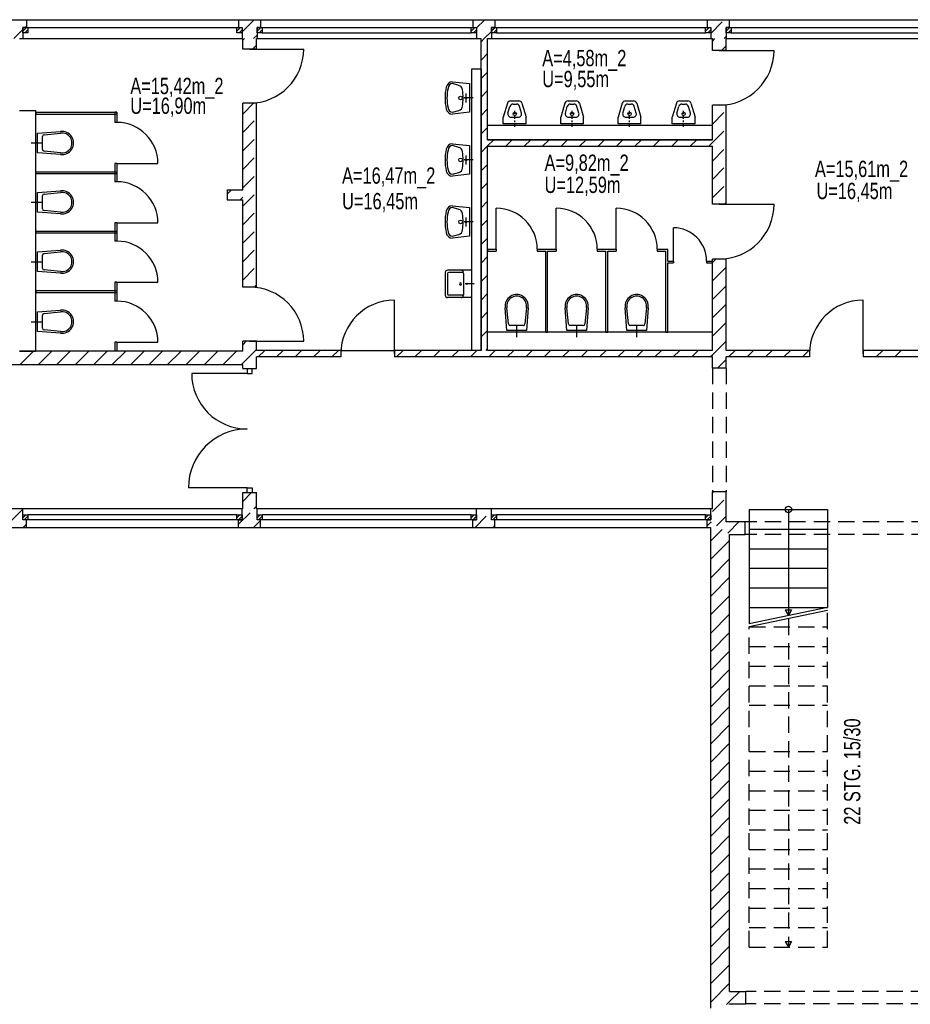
# Model space of a CAD drawing. Header units: metres. Extents: x 940 to 7099, y 1771 to 4983.
# Tile 11 of 12: x 4567 to 5932, y 3276 to 4785. Entities that reach past the tile are written whole.
import ezdxf

# ---------------------------------------------------------------- set-up
doc = ezdxf.new("R2010")
doc.units = ezdxf.units.M
doc.header["$LTSCALE"] = 100
doc.header["$MEASUREMENT"] = 0
doc.linetypes.add('DASHDOT', pattern=[1, 0.5, -0.25, 0, -0.25])
doc.linetypes.add('HIDDEN', pattern=[0.375, 0.25, -0.125])
for name, color, linetype in [('1', 2, 'Continuous'), ('108', 71, 'Continuous'), ('109', 71, 'Continuous'), ('18', 2, 'Continuous'), ('20', 211, 'Continuous'), ('22', 211, 'Continuous'), ('30', 5, 'Continuous'), ('32', 2, 'Continuous'), ('332', 2, 'Continuous'), ('36', 3, 'Continuous'), ('367', 2, 'Continuous'), ('54', 2, 'Continuous'), ('64', 7, 'Continuous'), ('67', 2, 'Continuous'), ('68', 211, 'Continuous'), ('69', 6, 'Continuous'), ('74', 6, 'Continuous')]:
    doc.layers.add(name, color=color, linetype=linetype)

msp = doc.modelspace()

# ---------------------------------------------------------------- linework, layer by layer
at = {"layer": '1', "linetype": 'Continuous'}
for p, q in [((5679.5, 4015), (5650, 4015)), ((5679.5, 3996), (5679.5, 4015)), ((5655.5, 3996), (5679.5, 3996))]:
    msp.add_line(p, q, dxfattribs=at)
at = {"layer": '108', "linetype": 'Continuous'}
for p, q in [((5685.5, 4034), (5685.5, 3859)), ((5685.5, 4034), (5805.5, 4034)), ((5685.5, 4034), (5805.5, 4034)), ((5745.5, 4034), (5745.5, 3871.5)), ((5805.5, 4034), (5805.5, 3884)), ((5685.5, 4004), (5805.5, 4004)), ((5685.5, 3974), (5805.5, 3974)), ((5685.5, 3944), (5805.5, 3944)), ((5685.5, 3914), (5805.5, 3914)), ((5805.5, 3884), (5685.5, 3859)), ((5685.5, 3884), (5805.5, 3884)), ((5740.5, 3880.1603), (5750.5, 3880.1603)), ((5740.5, 3880.1603), (5745.5, 3871.5)), ((5750.5, 3880.1603), (5745.5, 3871.5)), ((5805.5, 3879), (5685.5, 3854))]:
    msp.add_line(p, q, dxfattribs=at)
at = {"layer": '109', "linetype": 'HIDDEN'}
for p, q in [((5745.5, 3866.5), (5745.5, 3363)), ((5805.5, 3363), (5805.5, 3879)), ((5685.5, 3854), (5805.5, 3854)), ((5685.5, 3363), (5685.5, 3854)), ((5685.5, 3824), (5805.5, 3824)), ((5685.5, 3794), (5805.5, 3794)), ((5685.5, 3764), (5805.5, 3764)), ((5685.5, 3734), (5805.5, 3734)), ((5685.5, 3663), (5805.5, 3663)), ((5685.5, 3633), (5805.5, 3633)), ((5685.5, 3603), (5805.5, 3603)), ((5685.5, 3573), (5805.5, 3573)), ((5685.5, 3543), (5805.5, 3543)), ((5685.5, 3513), (5805.5, 3513)), ((5685.5, 3483), (5805.5, 3483)), ((5685.5, 3453), (5805.5, 3453)), ((5685.5, 3423), (5805.5, 3423)), ((5685.5, 3393), (5805.5, 3393)), ((5685.5, 3363), (5805.5, 3363)), ((5685.5, 3363), (5805.5, 3363))]:
    msp.add_line(p, q, dxfattribs=at)
at = {"layer": '18', "linetype": 'Continuous'}
msp.add_line((5259.5, 4401), (5259.5, 4359), dxfattribs=at)
at = {"layer": '20', "linetype": 'Continuous'}
for p, q in [((4575.0101, 4773), (4577.25, 4775.2399)), ((4908, 4766.5786), (4926.4214, 4785)), ((4558.0101, 4756), (4571.75, 4769.7399)), ((4925.7056, 4756), (4931, 4761.2944)), ((5629, 4752.1876), (5632.8124, 4756)), ((5643.0967, 4738), (5650, 4744.9033)), ((4885, 4517.3045), (4891.6955, 4524)), ((4904.9798, 4509), (4909, 4513.0202)), ((5629, 4412.7763), (5634.2237, 4418)), ((5629, 4384.4921), (5650, 4405.4921)), ((5629, 4356.2078), (5650, 4377.2078)), ((5629, 4327.9235), (5650, 4348.9235)), ((5629, 4299.6393), (5650, 4320.6393)), ((4909, 4286.746), (4914.254, 4292)), ((5629, 4271.355), (5650, 4292.355)), ((4567.127, 4256), (4588.127, 4277)), ((4595.4113, 4256), (4616.4113, 4277)), ((4623.6955, 4256), (4644.6955, 4277)), ((4651.9798, 4256), (4672.9798, 4277)), ((4680.2641, 4256), (4701.2641, 4277)), ((4708.5483, 4256), (4729.5483, 4277)), ((4736.8326, 4256), (4757.8326, 4277)), ((4765.1169, 4256), (4786.1169, 4277)), ((4793.4012, 4256), (4814.4012, 4277)), ((4821.6854, 4256), (4842.6854, 4277)), ((4849.9697, 4256), (4870.9697, 4277)), ((4878.254, 4256), (4899.254, 4277)), ((4909, 4258.4618), (4930, 4279.4618)), ((5144.8124, 4268), (5154.8124, 4278)), ((5173.0967, 4268), (5183.0967, 4278)), ((5201.381, 4268), (5211.381, 4278)), ((5229.6652, 4268), (5239.6652, 4278)), ((5257.9495, 4268), (5267.9495, 4278)), ((5286.2338, 4268), (5296.2338, 4278)), ((5314.518, 4268), (5324.518, 4278)), ((5342.8023, 4268), (5352.8023, 4278)), ((5371.0866, 4268), (5381.0866, 4278)), ((5399.3708, 4268), (5409.3708, 4278)), ((5427.6551, 4268), (5437.6551, 4278)), ((5455.9394, 4268), (5465.9394, 4278)), ((5484.2237, 4268), (5494.2237, 4278)), ((5512.5079, 4268), (5522.5079, 4278)), ((5540.7922, 4268), (5550.7922, 4278)), ((5569.0765, 4268), (5579.0765, 4278)), ((5597.3607, 4268), (5607.3607, 4278)), ((5653.9293, 4268), (5663.9293, 4278)), ((5682.2136, 4268), (5692.2136, 4278)), ((5710.4978, 4268), (5720.4978, 4278)), ((5738.7821, 4268), (5748.7821, 4278)), ((5767.0664, 4268), (5777.0664, 4278)), ((5860, 4276.0808), (5861.9192, 4278)), ((5880.2035, 4268), (5890.2035, 4278)), ((5908.4877, 4268), (5918.4877, 4278)), ((4906.5382, 4256), (4909, 4258.4618)), ((5625.645, 4268), (5629, 4271.355)), ((5636.9293, 4251), (5650, 4264.0707)), ((4928.8225, 4250), (4930, 4251.1775)), ((4543.4012, 4006), (4571.75, 4034.3488)), ((4571.6854, 4006), (4577.25, 4011.5646)), ((5620.999, 4008.7955), (5627.2827, 4015.0792)), ((5626.5, 4014.2965), (5626.925, 4014.7215)), ((5626.5, 3986.0123), (5644.0134, 4003.5257)), ((5626.5, 3957.728), (5655.5, 3986.728)), ((5626.5, 3929.4437), (5655.5, 3958.4437)), ((5626.5, 3901.1595), (5655.5, 3930.1595)), ((5626.5, 3872.8752), (5655.5, 3901.8752)), ((5626.5, 3844.5909), (5655.5, 3873.5909)), ((5626.5, 3816.3066), (5655.5, 3845.3066)), ((5626.5, 3788.0224), (5655.5, 3817.0224)), ((5626.5, 3759.7381), (5655.5, 3788.7381)), ((5626.5, 3731.4538), (5655.5, 3760.4538)), ((5626.5, 3703.1696), (5655.5, 3732.1696)), ((5626.5, 3674.8853), (5655.5, 3703.8853)), ((5626.5, 3646.601), (5655.5, 3675.601)), ((5626.5, 3618.3167), (5655.5, 3647.3167)), ((5626.5, 3590.0325), (5655.5, 3619.0325)), ((5626.5, 3561.7482), (5655.5, 3590.7482)), ((5626.5, 3533.4639), (5655.5, 3562.4639)), ((5626.5, 3505.1797), (5655.5, 3534.1797)), ((5626.5, 3476.8954), (5655.5, 3505.8954)), ((5626.5, 3448.6111), (5655.5, 3477.6111)), ((5626.5, 3420.3268), (5655.5, 3449.3268)), ((5626.5, 3392.0426), (5655.5, 3421.0426)), ((5626.5, 3363.7583), (5655.5, 3392.7583)), ((5626.5, 3335.474), (5655.5, 3364.474)), ((5626.5, 3307.1898), (5655.5, 3336.1898)), ((5626.5, 3278.9055), (5655.5, 3307.9055)), ((5655.5, 3279.6212), (5670.8788, 3295)), ((5650.8788, 3275), (5655.5, 3279.6212)), ((5680.1631, 3276), (5680.5, 3276.3369))]:
    msp.add_line(p, q, dxfattribs=at)
at = {"layer": '22', "linetype": 'HIDDEN'}
for p, q in [((5267.25, 4772.2753), (5279.9747, 4785)), ((5626.5, 4763.8297), (5647.6703, 4785)), ((4909, 4753.4365), (4911.5635, 4756)), ((5274.5, 4751.241), (5279.259, 4756)), ((5279.259, 4756), (5290.25, 4766.991)), ((5646.9545, 4756), (5650, 4759.0455)), ((4923.8478, 4740), (4930, 4746.1522)), ((5274.5, 4722.9567), (5284.5, 4732.9567)), ((5274.5, 4694.6724), (5284.5, 4704.6724)), ((5274.5, 4666.3882), (5284.5, 4676.3882)), ((4909, 4640.2994), (4925.7006, 4657)), ((5629, 4653.1926), (5629.8074, 4654)), ((5274.5, 4638.1039), (5284.5, 4648.1039)), ((5629, 4624.9084), (5650, 4645.9084)), ((4909, 4612.0152), (4930, 4633.0152)), ((5274.5, 4609.8196), (5284.5, 4619.8196)), ((4909, 4583.7309), (4930, 4604.7309)), ((5629, 4596.6241), (5650, 4617.6241)), ((5274.5, 4581.5354), (5284.5, 4591.5354)), ((5284.5, 4591.5354), (5293.9646, 4601)), ((5312.2489, 4591), (5322.2489, 4601)), ((5340.5332, 4591), (5350.5332, 4601)), ((5368.8175, 4591), (5378.8175, 4601)), ((5397.1017, 4591), (5407.1017, 4601)), ((5425.386, 4591), (5435.386, 4601)), ((5453.6703, 4591), (5463.6703, 4601)), ((5481.9545, 4591), (5491.9545, 4601)), ((5510.2388, 4591), (5520.2388, 4601)), ((5538.5231, 4591), (5548.5231, 4601)), ((5566.8074, 4591), (5576.8074, 4601)), ((5595.0916, 4591), (5605.0916, 4601)), ((5623.3759, 4591), (5629, 4596.6241)), ((5629, 4568.3398), (5650, 4589.3398)), ((4909, 4555.4466), (4930, 4576.4466)), ((5274.5, 4553.2511), (5284.5, 4563.2511)), ((5629, 4540.0556), (5650, 4561.0556)), ((4909, 4527.1623), (4930, 4548.1623)), ((5274.5, 4524.9668), (5284.5, 4534.9668)), ((5629, 4511.7713), (5650, 4532.7713)), ((4909, 4498.8781), (4930, 4519.8781)), ((5274.5, 4496.6825), (5284.5, 4506.6825)), ((5647.513, 4502), (5650, 4504.487)), ((4909, 4470.5938), (4930, 4491.5938)), ((5274.5, 4468.3983), (5284.5, 4478.3983)), ((4909, 4442.3095), (4930, 4463.3095)), ((5274.5, 4440.114), (5284.5, 4450.114)), ((4909, 4414.0253), (4930, 4435.0253)), ((5274.5, 4411.8297), (5284.5, 4421.8297)), ((4909, 4385.741), (4930, 4406.741)), ((5274.5, 4383.5455), (5284.5, 4393.5455)), ((4926.5433, 4375), (4930, 4378.4567)), ((5274.5, 4355.2612), (5284.5, 4365.2612)), ((5274.5, 4326.9769), (5284.5, 4336.9769)), ((5274.5, 4298.6926), (5284.5, 4308.6926)), ((4932.6804, 4268), (4942.6804, 4278)), ((4960.9646, 4268), (4970.9646, 4278)), ((4989.2489, 4268), (4999.2489, 4278)), ((5017.5332, 4268), (5027.5332, 4278)), ((5045.8175, 4268), (5055.8175, 4278)), ((5282.0916, 4278), (5284.5, 4280.4084)), ((5629, 4059.2229), (5630.7771, 4061)), ((4909, 4046.3297), (4922.6703, 4060)), ((5629, 4030.9387), (5650, 4051.9387)), ((4902.5, 4011.5455), (4925.9545, 4035)), ((4925.9545, 4035), (4930, 4039.0455)), ((5264.6501, 4006), (5290.249, 4031.5989)), ((4925.2388, 4006), (4936.5, 4017.2612)), ((5641.3456, 4015), (5650, 4023.6544)), ((5292.9343, 4006), (5295.749, 4008.8147)), ((5635.4692, 4009.1236), (5641.3456, 4015)), ((5652.5576, 3997.9278), (5669.6299, 4015)), ((5678.9141, 3996), (5679.5, 3996.5859))]:
    msp.add_line(p, q, dxfattribs=at)
at = {"layer": '32', "color": 7, "linetype": 'Continuous'}
for p, q in [((4543.25, 4785), (4577.25, 4785)), ((4902.5, 4785), (4936.5, 4785)), ((5261.75, 4785), (5295.75, 4785)), ((5621, 4785), (5655, 4785)), ((4567, 4756), (4571.75, 4756)), ((4908, 4756), (4909, 4756)), ((4909, 4740), (4909, 4756)), ((4930, 4740), (4930, 4756)), ((4930, 4756), (4931, 4756)), ((5267.25, 4756), (5274.5, 4756)), ((5274.5, 4278), (5274.5, 4756)), ((5284.5, 4601), (5284.5, 4756)), ((5284.5, 4756), (5290.25, 4756)), ((5626.5, 4756), (5629, 4756)), ((5629, 4738), (5629, 4756)), ((5650, 4738), (5650, 4756)), ((5274.5, 4709), (5259.5, 4709)), ((5259.5, 4709), (5259.5, 4278)), ((5274.5, 4709), (5274.5, 4278)), ((4909, 4524), (4909, 4657)), ((4930, 4375), (4930, 4657)), ((5629, 4601), (5629, 4654)), ((5650, 4502), (5650, 4654)), ((4567, 4646), (4592, 4646)), ((4592, 4277), (4592, 4646)), ((5284.5, 4601), (5284.5, 4623)), ((5629, 4623), (5284.5, 4623)), ((5629, 4601), (5629, 4623)), ((5629, 4601), (5284.5, 4601)), ((5284.5, 4601), (5629, 4601)), ((5284.5, 4591), (5629, 4591)), ((5284.5, 4278), (5284.5, 4591)), ((5629, 4502), (5629, 4591)), ((4885, 4524), (4885, 4509)), ((4885, 4524), (4909, 4524)), ((4885, 4509), (4909, 4509)), ((4909, 4375), (4909, 4509)), ((5629, 4278), (5629, 4418)), ((5650, 4278), (5650, 4418)), ((5284.5, 4278), (5284.5, 4306)), ((5629, 4306), (5284.5, 4306)), ((5629, 4278), (5629, 4306)), ((4909, 4277), (4909, 4292)), ((4930, 4278), (4930, 4292)), ((4567, 4277), (4592, 4277)), ((4909, 4277), (4567, 4277)), ((5059.5, 4278), (4930, 4278)), ((5274.5, 4278), (5141.5, 4278)), ((5274.5, 4278), (5259.5, 4278)), ((5629, 4278), (5284.5, 4278)), ((5629, 4278), (5284.5, 4278)), ((5778, 4278), (5650, 4278)), ((5994.5, 4278), (5860, 4278)), ((4930, 4250), (4930, 4268)), ((5059.5, 4268), (4930, 4268)), ((5629, 4268), (5141.5, 4268)), ((5629, 4251), (5629, 4268)), ((5778, 4268), (5650, 4268)), ((5650, 4251), (5650, 4268)), ((5989, 4268), (5860, 4268)), ((4909, 4256), (4210, 4256)), ((4909, 4250), (4909, 4256)), ((5629, 4035), (5629, 4061)), ((5650, 4015), (5650, 4061)), ((4909, 4035), (4909, 4060)), ((4930, 4035), (4930, 4060)), ((4571.75, 4035), (4548.751, 4035)), ((4909, 4035), (4908, 4035)), ((4931, 4035), (4930, 4035)), ((5290.249, 4035), (5267.25, 4035)), ((5629, 4035), (5626.499, 4035)), ((4577.25, 4006), (4543.251, 4006)), ((4936.5, 4006), (4902.5, 4006)), ((5295.749, 4006), (5261.75, 4006)), ((5626.5, 4006), (5620.999, 4006)), ((5626.5, 3269.5), (5626.5, 4006)), ((5655.5, 3295), (5655.5, 3996)), ((5655.5, 3295), (5680.5, 3295)), ((5655.5, 3275), (5655.5, 3276)), ((5655.5, 3276), (5680.5, 3276))]:
    msp.add_line(p, q, dxfattribs=at)
at = {"layer": '332', "linetype": 'Continuous'}
for p, q in [((4592, 4643), (4592, 4640)), ((4592, 4643), (4716, 4643)), ((4592, 4640), (4716, 4640)), ((4716, 4643), (4713, 4643)), ((4713, 4643), (4713, 4627.5)), ((4716, 4643), (4716, 4627.5)), ((4716, 4643), (4716, 4640)), ((4716, 4627.5), (4713, 4627.5)), ((4713, 4564.5), (4713, 4536.5)), ((4716, 4564.5), (4713, 4564.5)), ((4716, 4564.5), (4716, 4536.5)), ((4592, 4552), (4592, 4549)), ((4592, 4552), (4716, 4552)), ((4592, 4549), (4716, 4549)), ((4716, 4552), (4716, 4549)), ((4716, 4536.5), (4713, 4536.5)), ((4713, 4473.5), (4713, 4445.5)), ((4716, 4473.5), (4713, 4473.5)), ((4716, 4473.5), (4716, 4445.5)), ((4592, 4461), (4592, 4458)), ((4592, 4461), (4716, 4461)), ((4592, 4458), (4716, 4458)), ((4716, 4461), (4716, 4458)), ((4716, 4445.5), (4713, 4445.5)), ((5284.5, 4433), (5284.5, 4430)), ((5284.5, 4433), (5297.5, 4433)), ((5284.5, 4430), (5297.5, 4430)), ((5297.5, 4433), (5297.5, 4430)), ((5360.5, 4433), (5389.5, 4433)), ((5360.5, 4433), (5360.5, 4430)), ((5360.5, 4430), (5373.5, 4430)), ((5373.5, 4306), (5373.5, 4430)), ((5376.5, 4430), (5389.5, 4430)), ((5376.5, 4306), (5376.5, 4430)), ((5389.5, 4433), (5389.5, 4430)), ((5452.5, 4433), (5481.5, 4433)), ((5452.5, 4433), (5452.5, 4430)), ((5452.5, 4430), (5465.5, 4430)), ((5465.5, 4306), (5465.5, 4430)), ((5468.5, 4430), (5481.5, 4430)), ((5468.5, 4306), (5468.5, 4430)), ((5481.5, 4433), (5481.5, 4430)), ((5544.5, 4433), (5560.5, 4433)), ((5544.5, 4433), (5544.5, 4430)), ((5544.5, 4430), (5557.5, 4430)), ((5557.5, 4306), (5557.5, 4430)), ((5560.5, 4415), (5560.5, 4433)), ((5560.5, 4415), (5569.25, 4415)), ((5560.5, 4412), (5569.25, 4412)), ((5560.5, 4306), (5560.5, 4412)), ((5569.25, 4415), (5569.25, 4412)), ((5620.25, 4415), (5629, 4415)), ((5620.25, 4415), (5620.25, 4412)), ((5620.25, 4412), (5629, 4412)), ((5629, 4415), (5629, 4412)), ((4713, 4382.5), (4713, 4353.5)), ((4716, 4382.5), (4713, 4382.5)), ((4716, 4382.5), (4716, 4353.5)), ((4592, 4370), (4592, 4367)), ((4592, 4370), (4716, 4370)), ((4592, 4367), (4716, 4367)), ((4716, 4370), (4716, 4367)), ((4716, 4353.5), (4713, 4353.5)), ((5373.5, 4306), (5376.5, 4306)), ((5465.5, 4306), (5468.5, 4306)), ((5557.5, 4306), (5560.5, 4306)), ((4713, 4290.5), (4713, 4277)), ((4716, 4290.5), (4713, 4290.5)), ((4716, 4290.5), (4716, 4277))]:
    msp.add_line(p, q, dxfattribs=at)
at = {"layer": '36', "linetype": 'Continuous'}
for p, q in [((5230.625, 4689.75), (5256.75, 4687)), ((5240.25, 4684.25), (5230.625, 4687)), ((5256.75, 4687), (5256.75, 4643)), ((5314.931, 4656.9367), (5308.5, 4635.5)), ((5315.6512, 4641.9367), (5318.6512, 4651.9367)), ((5319.7202, 4660.5), (5332.2798, 4660.5)), ((5323.4403, 4655.5), (5328.5597, 4655.5)), ((5336.3488, 4641.9367), (5333.3488, 4651.9367)), ((5337.069, 4656.9367), (5343.5, 4635.5)), ((5402.931, 4656.9367), (5396.5, 4635.5)), ((5403.6512, 4641.9367), (5406.6512, 4651.9367)), ((5407.7202, 4660.5), (5420.2798, 4660.5)), ((5411.4403, 4655.5), (5416.5597, 4655.5)), ((5424.3488, 4641.9367), (5421.3488, 4651.9367)), ((5425.069, 4656.9367), (5431.5, 4635.5)), ((5490.931, 4656.9367), (5484.5, 4635.5)), ((5491.6512, 4641.9367), (5494.6512, 4651.9367)), ((5495.7202, 4660.5), (5508.2798, 4660.5)), ((5499.4403, 4655.5), (5504.5597, 4655.5)), ((5512.3488, 4641.9367), (5509.3488, 4651.9367)), ((5513.069, 4656.9367), (5519.5, 4635.5)), ((5573.931, 4656.9367), (5567.5, 4635.5)), ((5574.6512, 4641.9367), (5577.6512, 4651.9367)), ((5578.7202, 4660.5), (5591.2798, 4660.5)), ((5582.4403, 4655.5), (5587.5597, 4655.5)), ((5595.3488, 4641.9367), (5592.3488, 4651.9367)), ((5596.069, 4656.9367), (5602.5, 4635.5)), ((5230.625, 4643), (5240.25, 4645.75)), ((5256.75, 4643), (5230.625, 4640.25)), ((5308.5, 4625.5), (5308.5, 4635.5)), ((5320.4403, 4635.5), (5331.5597, 4635.5)), ((5326, 4640.5), (5326, 4645.5)), ((5326, 4633), (5326, 4638)), ((5343.5, 4625.5), (5343.5, 4635.5)), ((5396.5, 4625.5), (5396.5, 4635.5)), ((5408.4403, 4635.5), (5419.5597, 4635.5)), ((5414, 4640.5), (5414, 4645.5)), ((5414, 4633), (5414, 4638)), ((5431.5, 4625.5), (5431.5, 4635.5)), ((5484.5, 4625.5), (5484.5, 4635.5)), ((5496.4403, 4635.5), (5507.5597, 4635.5)), ((5502, 4640.5), (5502, 4645.5)), ((5502, 4633), (5502, 4638)), ((5519.5, 4625.5), (5519.5, 4635.5)), ((5567.5, 4625.5), (5567.5, 4635.5)), ((5579.4403, 4635.5), (5590.5597, 4635.5)), ((5585, 4640.5), (5585, 4645.5)), ((5585, 4633), (5585, 4638)), ((5602.5, 4625.5), (5602.5, 4635.5)), ((5343.5, 4625.5), (5308.5, 4625.5)), ((5326, 4628), (5326, 4630.5)), ((5326, 4620.5), (5326, 4625.5)), ((5431.5, 4625.5), (5396.5, 4625.5)), ((5414, 4628), (5414, 4630.5)), ((5414, 4620.5), (5414, 4625.5)), ((5519.5, 4625.5), (5484.5, 4625.5)), ((5502, 4628), (5502, 4630.5)), ((5502, 4620.5), (5502, 4625.5)), ((5602.5, 4625.5), (5567.5, 4625.5)), ((5585, 4628), (5585, 4630.5)), ((5585, 4620.5), (5585, 4625.5)), ((4594.5, 4611), (4629.5, 4613.5)), ((4594.5, 4581), (4594.5, 4611)), ((4602, 4586), (4602, 4606)), ((4604.5, 4608.5), (4629.5, 4611)), ((5230.625, 4594.75), (5256.75, 4592)), ((5240.25, 4589.25), (5230.625, 4592)), ((5256.75, 4592), (5256.75, 4548)), ((4629.5, 4578.5), (4594.5, 4581)), ((4629.5, 4581), (4604.5, 4583.5)), ((5230.625, 4548), (5240.25, 4550.75)), ((5256.75, 4548), (5230.625, 4545.25)), ((4594.5, 4520), (4629.5, 4522.5)), ((4594.5, 4490), (4594.5, 4520)), ((4602, 4495), (4602, 4515)), ((4604.5, 4517.5), (4629.5, 4520)), ((5230.625, 4499.75), (5256.75, 4497)), ((4629.5, 4487.5), (4594.5, 4490)), ((4629.5, 4490), (4604.5, 4492.5)), ((5240.25, 4494.25), (5230.625, 4497)), ((5256.75, 4497), (5256.75, 4453)), ((5230.625, 4453), (5240.25, 4455.75)), ((5256.75, 4453), (5230.625, 4450.25)), ((4594.5, 4429), (4629.5, 4431.5)), ((4594.5, 4399), (4594.5, 4429)), ((4602, 4404), (4602, 4424)), ((4604.5, 4426.5), (4629.5, 4429)), ((4629.5, 4396.5), (4594.5, 4399)), ((4629.5, 4399), (4604.5, 4401.5)), ((5219.6, 4397.5), (5219.6, 4362.5)), ((5259.5, 4401), (5223.1, 4401)), ((5223.1, 4395.75), (5223.1, 4380)), ((5245.5, 4397.5), (5224.85, 4397.5)), ((5247.25, 4395.75), (5247.25, 4380)), ((5223.1, 4380), (5223.1, 4364.25)), ((5247.25, 4380), (5247.25, 4363.375)), ((5245.5, 4362.5), (5224.85, 4362.5)), ((5259.5, 4359), (5223.1, 4359)), ((4594.5, 4337), (4629.5, 4339.5)), ((4594.5, 4307), (4594.5, 4337)), ((4604.5, 4334.5), (4629.5, 4337)), ((5314, 4308.5), (5311.5, 4343.5)), ((5316.5, 4318.5), (5314, 4343.5)), ((5344, 4343.5), (5341.5, 4318.5)), ((5346.5, 4343.5), (5344, 4308.5)), ((5406, 4308.5), (5403.5, 4343.5)), ((5408.5, 4318.5), (5406, 4343.5)), ((5436, 4343.5), (5433.5, 4318.5)), ((5438.5, 4343.5), (5436, 4308.5)), ((5498, 4308.5), (5495.5, 4343.5)), ((5500.5, 4318.5), (5498, 4343.5)), ((5528, 4343.5), (5525.5, 4318.5)), ((5530.5, 4343.5), (5528, 4308.5)), ((4602, 4312), (4602, 4332)), ((4629.5, 4304.5), (4594.5, 4307)), ((4629.5, 4307), (4604.5, 4309.5)), ((5344, 4308.5), (5314, 4308.5)), ((5339, 4316), (5319, 4316)), ((5436, 4308.5), (5406, 4308.5)), ((5431, 4316), (5411, 4316)), ((5528, 4308.5), (5498, 4308.5)), ((5523, 4316), (5503, 4316))]:
    msp.add_line(p, q, dxfattribs=at)
at = {"layer": '36', "linetype": 'DASHDOT'}
for p, q in [((5262.25, 4665), (5248.5, 4665)), ((5251.25, 4671.875), (5251.25, 4658.125)), ((4584.5, 4596), (4602, 4596)), ((5251.25, 4576.875), (5251.25, 4563.125)), ((5262.25, 4570), (5248.5, 4570)), ((4584.5, 4505), (4602, 4505)), ((5262.25, 4475), (5248.5, 4475)), ((5251.25, 4481.875), (5251.25, 4468.125)), ((4584.5, 4414), (4602, 4414)), ((5263.875, 4380), (5249.875, 4380)), ((4584.5, 4322), (4602, 4322)), ((5329, 4298.5), (5329, 4316)), ((5421, 4298.5), (5421, 4316)), ((5513, 4298.5), (5513, 4316))]:
    msp.add_line(p, q, dxfattribs=at)
at = {"layer": '36', "linetype": 'Continuous'}
for centre, radius in [((5243, 4665), 2.75), ((5251.25, 4665), 1.375), ((5326, 4640.5), 2.5), ((5414, 4640.5), 2.5), ((5502, 4640.5), 2.5), ((5585, 4640.5), 2.5), ((5243, 4570), 2.75), ((5251.25, 4570), 1.375), ((5243, 4475), 2.75), ((5251.25, 4475), 1.375)]:
    msp.add_circle(centre, radius, dxfattribs=at)
for centre, radius, start, end in [((5292.5, 4665), 73.3792, 167.0054, 192.9946), ((5230.625, 4680.125), 9.625, 90, 171.8699), ((5292.5, 4665), 70.3941, 167.5926, 192.4074), ((5230.625, 4680.125), 6.875, 90, 180), ((5238.875, 4677.375), 6.875, 0, 80.5377), ((5183.875, 4665), 63.1004, 348.6901, 11.3099), ((5230.625, 4649.875), 6.875, 180, 270), ((5238.875, 4652.625), 7.0112, 281.3099, 0), ((5319.7202, 4655.5), 5, 90, 163.3008), ((5323.4403, 4650.5), 5, 90, 163.3008), ((5328.5597, 4650.5), 5, 16.6992, 90), ((5332.2798, 4655.5), 5, 16.6992, 90), ((5407.7202, 4655.5), 5, 90, 163.3008), ((5411.4403, 4650.5), 5, 90, 163.3008), ((5416.5597, 4650.5), 5, 16.6992, 90), ((5420.2798, 4655.5), 5, 16.6992, 90), ((5495.7202, 4655.5), 5, 90, 163.3008), ((5499.4403, 4650.5), 5, 90, 163.3008), ((5504.5597, 4650.5), 5, 16.6992, 90), ((5508.2798, 4655.5), 5, 16.6992, 90), ((5578.7202, 4655.5), 5, 90, 163.3008), ((5582.4403, 4650.5), 5, 90, 163.3008), ((5587.5597, 4650.5), 5, 16.6992, 90), ((5591.2798, 4655.5), 5, 16.6992, 90), ((5230.625, 4649.875), 9.7227, 188.1301, 270), ((5320.4403, 4640.5), 5, 163.3008, 270), ((5331.5597, 4640.5), 5, 270, 16.6992), ((5408.4403, 4640.5), 5, 163.3008, 270), ((5419.5597, 4640.5), 5, 270, 16.6992), ((5496.4403, 4640.5), 5, 163.3008, 270), ((5507.5597, 4640.5), 5, 270, 16.6992), ((5579.4403, 4640.5), 5, 163.3008, 270), ((5590.5597, 4640.5), 5, 270, 16.6992), ((4604.5, 4606), 2.5, 90, 180), ((4632, 4596), 17.6777, 261.8699, 98.1301), ((4632, 4596), 15.2069, 260.5377, 99.4623), ((5230.625, 4585.125), 9.625, 90, 171.8699), ((5230.625, 4585.125), 6.875, 90, 180), ((5238.875, 4582.375), 6.875, 0, 80.5377), ((4604.5, 4586), 2.5, 180, 270), ((5292.5, 4570), 73.3792, 167.0054, 192.9946), ((5292.5, 4570), 70.3941, 167.5926, 192.4074), ((5183.875, 4570), 63.1004, 348.6901, 11.3099), ((5230.625, 4554.875), 9.7227, 188.1301, 270), ((5230.625, 4554.875), 6.875, 180, 270), ((5238.875, 4557.625), 7.0112, 281.3099, 0), ((4604.5, 4515), 2.5, 90, 180), ((4632, 4505), 17.6777, 261.8699, 98.1301), ((4632, 4505), 15.2069, 260.5377, 99.4623), ((5230.625, 4490.125), 9.625, 90, 171.8699), ((4604.5, 4495), 2.5, 180, 270), ((5292.5, 4475), 73.3792, 167.0054, 192.9946), ((5292.5, 4475), 70.3941, 167.5926, 192.4074), ((5230.625, 4490.125), 6.875, 90, 180), ((5238.875, 4487.375), 6.875, 0, 80.5377), ((5183.875, 4475), 63.1004, 348.6901, 11.3099), ((5230.625, 4459.875), 9.7227, 188.1301, 270), ((5230.625, 4459.875), 6.875, 180, 270), ((5238.875, 4462.625), 7.0112, 281.3099, 0), ((4604.5, 4424), 2.5, 90, 180), ((4632, 4414), 17.6777, 261.8699, 98.1301), ((4632, 4414), 15.2069, 260.5377, 99.4623), ((4604.5, 4404), 2.5, 180, 270), ((5223.1, 4397.5), 3.5, 90, 180), ((5224.85, 4395.75), 1.75, 90, 180), ((5243.75, 4397.5), 3.5, 0, 90), ((5245.5, 4395.75), 1.75, 0, 90), ((5242.875, 4380), 1.75, 0, 180), ((5242.875, 4380), 1.75, 180, 0), ((5252.5, 4380), 0.875, 0, 180), ((5252.5, 4380), 0.875, 180, 0), ((5223.1, 4362.5), 3.5, 180, 270), ((5224.85, 4364.25), 1.75, 180, 270), ((5243.75, 4362.5), 3.5, 270, 0), ((5245.5, 4364.25), 1.75, 270, 0), ((5329, 4346), 17.6777, 351.8699, 188.1301), ((5421, 4346), 17.6777, 351.8699, 188.1301), ((5513, 4346), 17.6777, 351.8699, 188.1301), ((5329, 4346), 15.2069, 350.5377, 189.4623), ((5421, 4346), 15.2069, 350.5377, 189.4623), ((5513, 4346), 15.2069, 350.5377, 189.4623), ((4604.5, 4332), 2.5, 90, 180), ((4632, 4322), 17.6777, 261.8699, 98.1301), ((4632, 4322), 15.2069, 260.5377, 99.4623), ((5319, 4318.5), 2.5, 180, 270), ((5339, 4318.5), 2.5, 270, 0), ((5411, 4318.5), 2.5, 180, 270), ((5431, 4318.5), 2.5, 270, 0), ((5503, 4318.5), 2.5, 180, 270), ((5523, 4318.5), 2.5, 270, 0), ((4604.5, 4312), 2.5, 180, 270)]:
    msp.add_arc(centre, radius, start, end, dxfattribs=at)
at = {"layer": '367', "linetype": 'Continuous'}
for p, q in [((4716, 4564.5), (4779, 4564.5)), ((5297.5, 4433), (5297.5, 4496)), ((5389.5, 4433), (5389.5, 4496)), ((5481.5, 4433), (5481.5, 4496)), ((4716, 4473.5), (4779, 4473.5)), ((5569.25, 4415), (5569.25, 4466)), ((4716, 4382.5), (4779, 4382.5)), ((4716, 4290.5), (4779, 4290.5))]:
    msp.add_line(p, q, dxfattribs=at)
for centre, radius in [((4716, 4564.5), 63), ((4716, 4473.5), 63), ((5297.5, 4433), 63), ((5389.5, 4433), 63), ((5481.5, 4433), 63), ((5569.25, 4415), 51), ((4716, 4382.5), 63), ((4716, 4290.5), 63)]:
    msp.add_arc(centre, radius, 0, 90, dxfattribs=at)
at = {"layer": '54', "linetype": 'HIDDEN'}
for p, q in [((5740.5, 3371.6603), (5750.5, 3371.6603)), ((5740.5, 3371.6603), (5745.5, 3363)), ((5750.5, 3371.6603), (5745.5, 3363))]:
    msp.add_line(p, q, dxfattribs=at)
at = {"layer": '54', "linetype": 'Continuous'}
msp.add_circle((5745.5, 4034), 5, dxfattribs=at)
at = {"layer": '64', "linetype": 'Continuous'}
for p, q in [((4577.25, 4773), (4571.75, 4773)), ((4571.75, 4773), (4571.75, 4756)), ((4577.25, 4785), (4577.25, 4773)), ((4902.5, 4785), (4902.5, 4773)), ((4902.5, 4773), (4908, 4773)), ((4908, 4773), (4908, 4756)), ((4936.5, 4773), (4931, 4773)), ((4931, 4773), (4931, 4756)), ((4936.5, 4785), (4936.5, 4773)), ((5261.75, 4785), (5261.75, 4773)), ((5261.75, 4773), (5267.25, 4773)), ((5267.25, 4773), (5267.25, 4756)), ((5295.75, 4773), (5290.25, 4773)), ((5290.25, 4773), (5290.25, 4756)), ((5295.75, 4785), (5295.75, 4773)), ((5621, 4785), (5621, 4773)), ((5621, 4773), (5626.5, 4773)), ((5626.5, 4773), (5626.5, 4756)), ((5655, 4773), (5650, 4773)), ((5650, 4773), (5650, 4756)), ((5655, 4785), (5655, 4773)), ((4930, 4740), (4909, 4740)), ((5650, 4738), (5629, 4738)), ((4930, 4657), (4909, 4657)), ((5650, 4654), (5629, 4654)), ((5650, 4502), (5629, 4502)), ((5650, 4418), (5629, 4418)), ((4930, 4375), (4909, 4375)), ((4930, 4292), (4909, 4292)), ((5059.5, 4278), (5059.5, 4268)), ((5141.5, 4278), (5141.5, 4268)), ((5778, 4278), (5778, 4268)), ((5860, 4278), (5860, 4268)), ((4909, 4250), (4930, 4250)), ((5650, 4251), (5629, 4251)), ((5650, 4061), (5629, 4061)), ((4909, 4060), (4930, 4060)), ((4571.75, 4018), (4571.75, 4035)), ((4908, 4018), (4908, 4035)), ((4931, 4018), (4931, 4035)), ((5267.25, 4018), (5267.25, 4035)), ((5290.249, 4018), (5290.249, 4035)), ((5626.499, 4018), (5626.499, 4035)), ((4577.25, 4018), (4571.75, 4018)), ((4577.25, 4006), (4577.25, 4018)), ((4902.5, 4006), (4902.5, 4018)), ((4902.5, 4018), (4908, 4018)), ((4936.5, 4018), (4931, 4018)), ((4936.5, 4006), (4936.5, 4018)), ((5261.75, 4006), (5261.75, 4018)), ((5261.75, 4018), (5267.25, 4018)), ((5295.749, 4018), (5290.249, 4018)), ((5295.749, 4006), (5295.749, 4018)), ((5620.999, 4006), (5620.999, 4018)), ((5620.999, 4018), (5626.499, 4018)), ((5680.5, 3276), (5680.5, 3295))]:
    msp.add_line(p, q, dxfattribs=at)
at = {"layer": '67', "linetype": 'Continuous'}
for p, q in [((4571.75, 4773), (4579.75, 4773)), ((4571.75, 4765), (4571.75, 4773)), ((4577.25, 4785), (4902.5, 4785)), ((4577.25, 4773), (4902.5, 4773)), ((4579.75, 4773), (4579.75, 4765)), ((4579.75, 4773), (4900, 4773)), ((4900, 4773), (4908, 4773)), ((4900, 4765), (4900, 4773)), ((4908, 4773), (4908, 4765)), ((4931, 4773), (4939, 4773)), ((4931, 4765), (4931, 4773)), ((4936.5, 4785), (5261.75, 4785)), ((4936.5, 4773), (5261.75, 4773)), ((4939, 4773), (4939, 4765)), ((4939, 4773), (5259.25, 4773)), ((5259.25, 4773), (5267.25, 4773)), ((5259.25, 4765), (5259.25, 4773)), ((5267.25, 4773), (5267.25, 4765)), ((5290.25, 4773), (5298.25, 4773)), ((5290.25, 4765), (5290.25, 4773)), ((5295.75, 4785), (5621, 4785)), ((5295.75, 4773), (5621, 4773)), ((5298.25, 4773), (5298.25, 4765)), ((5298.25, 4773), (5618.5, 4773)), ((5618.5, 4773), (5626.5, 4773)), ((5618.5, 4765), (5618.5, 4773)), ((5626.5, 4773), (5626.5, 4765)), ((5650, 4773), (5658, 4773)), ((5650, 4765), (5650, 4773)), ((5655, 4785), (5982.01, 4785)), ((5655, 4773), (5982.01, 4773)), ((5658, 4773), (5658, 4765)), ((5658, 4773), (5979.01, 4773)), ((4579.75, 4765), (4571.75, 4765)), ((4571.75, 4756), (4908, 4756)), ((4908, 4765), (4900, 4765)), ((4939, 4765), (4931, 4765)), ((4931, 4756), (5267.25, 4756)), ((4939, 4765), (5259.25, 4765)), ((5267.25, 4765), (5259.25, 4765)), ((5298.25, 4765), (5290.25, 4765)), ((5290.25, 4756), (5626.5, 4756)), ((5298.25, 4765), (5618.5, 4765)), ((5626.5, 4765), (5618.5, 4765)), ((5658, 4765), (5650, 4765)), ((5650, 4756), (5987.01, 4756)), ((5658, 4765), (5979.01, 4765)), ((4919.5, 4740), (5002.5, 4740)), ((5639.5, 4738), (5723.5, 4738)), ((5639.5, 4502), (5723.5, 4502)), ((5141.5, 4273), (5141.5, 4355)), ((5860, 4273), (5860, 4355)), ((4919.5, 4292), (5002.5, 4292)), ((5059.5, 4278), (5141.5, 4278)), ((4915.75, 4242.5), (4830.75, 4242.5)), ((4915.75, 4250), (4915.75, 4242.5)), ((4915.75, 4242.5), (4923.25, 4242.5)), ((4923.25, 4242.5), (4923.25, 4250)), ((4915.75, 4067.5), (4825.75, 4067.5)), ((4915.75, 4060), (4915.75, 4067.5)), ((4915.75, 4067.5), (4923.25, 4067.5)), ((4923.25, 4067.5), (4923.25, 4060)), ((4908, 4035), (4571.75, 4035)), ((5267.25, 4035), (4931, 4035)), ((5626.499, 4035), (5290.249, 4035)), ((4571.75, 4018), (4571.75, 4026)), ((4571.75, 4026), (4579.75, 4026)), ((4579.75, 4018), (4571.75, 4018)), ((4902.5, 4018), (4577.25, 4018)), ((4579.75, 4026), (4579.75, 4018)), ((4900, 4026), (4579.75, 4026)), ((4900, 4018), (4579.75, 4018)), ((4900, 4018), (4900, 4026)), ((4900, 4026), (4908, 4026)), ((4908, 4018), (4900, 4018)), ((4908, 4026), (4908, 4018)), ((4931, 4018), (4931, 4026)), ((4931, 4026), (4939, 4026)), ((4939, 4018), (4931, 4018)), ((5261.75, 4018), (4936.5, 4018)), ((4939, 4026), (4939, 4018)), ((5259.25, 4026), (4939, 4026)), ((5259.25, 4018), (4939, 4018)), ((5259.25, 4018), (5259.25, 4026)), ((5259.25, 4026), (5267.25, 4026)), ((5267.25, 4018), (5259.25, 4018)), ((5267.25, 4026), (5267.25, 4018)), ((5290.249, 4018), (5290.249, 4026)), ((5290.249, 4026), (5298.249, 4026)), ((5298.249, 4018), (5290.249, 4018)), ((5620.999, 4018), (5295.749, 4018)), ((5298.249, 4026), (5298.249, 4018)), ((5618.499, 4026), (5298.249, 4026)), ((5618.499, 4018), (5298.249, 4018)), ((5618.499, 4018), (5618.499, 4026)), ((5618.499, 4026), (5626.499, 4026)), ((5626.499, 4018), (5618.499, 4018)), ((5626.499, 4026), (5626.499, 4018)), ((4902.5, 4006), (4577.25, 4006)), ((5261.75, 4006), (4936.5, 4006)), ((5620.999, 4006), (5295.749, 4006))]:
    msp.add_line(p, q, dxfattribs=at)
for centre, radius, start, end in [((4919.5, 4740), 83, 270, 0), ((5639.5, 4738), 84, 270, 0), ((5639.5, 4502), 84, 270, 0), ((4919.5, 4292), 83, 0, 90), ((5141.5, 4273), 82, 90, 180), ((5860, 4273), 82, 90, 180), ((4915.75, 4242.5), 85, 180, 270), ((4915.75, 4067.5), 90, 90, 180)]:
    msp.add_arc(centre, radius, start, end, dxfattribs=at)
at = {"layer": '68', "linetype": 'Continuous'}
for p, q in [((4571.75, 4767.3431), (4577.4069, 4773)), ((4900, 4767.3431), (4905.6569, 4773)), ((4931, 4767.3431), (4936.6569, 4773)), ((5259.25, 4767.3431), (5264.9069, 4773)), ((5290.25, 4767.3431), (5295.9069, 4773)), ((5618.5, 4767.3431), (5624.1569, 4773)), ((5650, 4767.3431), (5655.6569, 4773)), ((4575.0637, 4765), (4579.75, 4769.6863)), ((4903.3137, 4765), (4908, 4769.6863)), ((4934.3137, 4765), (4939, 4769.6863)), ((5262.5637, 4765), (5267.25, 4769.6863)), ((5293.5637, 4765), (5298.25, 4769.6863)), ((5621.8137, 4765), (5626.5, 4769.6863)), ((5653.3137, 4765), (5658, 4769.6863)), ((4571.75, 4021.3137), (4576.4363, 4026)), ((4574.0931, 4018), (4579.75, 4023.6569)), ((4900, 4021.3137), (4904.6863, 4026)), ((4902.3431, 4018), (4908, 4023.6569)), ((4931, 4021.3137), (4935.6863, 4026)), ((4933.3431, 4018), (4939, 4023.6569)), ((5259.25, 4021.3137), (5263.9363, 4026)), ((5261.5931, 4018), (5267.25, 4023.6569)), ((5290.249, 4021.3137), (5294.9353, 4026)), ((5292.5921, 4018), (5298.249, 4023.6569)), ((5618.499, 4021.3137), (5623.1853, 4026)), ((5620.8421, 4018), (5626.499, 4023.6569))]:
    msp.add_line(p, q, dxfattribs=at)
at = {"layer": '69', "linetype": 'HIDDEN'}
for p, q in [((5629, 4251), (5629, 4061)), ((5650, 4251), (5650, 4061)), ((5958.5, 3295), (5680.5, 3295)), ((5958.5, 3276), (5680.5, 3276))]:
    msp.add_line(p, q, dxfattribs=at)
at = {"layer": '74', "linetype": 'HIDDEN'}
for p, q in [((5959.5, 4015), (5679.5, 4015)), ((5959.5, 3996), (5679.5, 3996))]:
    msp.add_line(p, q, dxfattribs=at)

# ---------------------------------------------------------------- texts
at = {"layer": '30', "width": 0.75}
for s, p in [('A=4,58m_2', (5368.199, 4713.7067)), ('A=15,42m_2', (4736.6462, 4670.9034)), ('U=9,55m', (5368.199, 4681.6042)), ('U=16,90m', (4736.6462, 4640.5845)), ('A=9,82m_2', (5371.7671, 4553.1945)), ('A=16,47m_2', (5061.3428, 4533.5764)), ('A=15,61m_2', (5786.2608, 4543.8313)), ('U=12,59m', (5371.7671, 4519.3086)), ('U=16,45m', (5788.6395, 4509.9454)), ('U=16,45m', (5061.3428, 4494.3401))]:
    msp.add_text(s, height=25, dxfattribs=at).set_placement(p)
at = {"layer": '367', "width": 0.01}
msp.add_text('`END=0;`', height=0.0001, dxfattribs=at).set_placement((5481.5, 4430))
at = {"layer": '69', "width": 0.75}
msp.add_text(' 22 STG. 15/30', height=25, rotation=90, dxfattribs=at).set_placement((5855.8386, 3543.7515))

doc.saveas('drawing.dxf')
